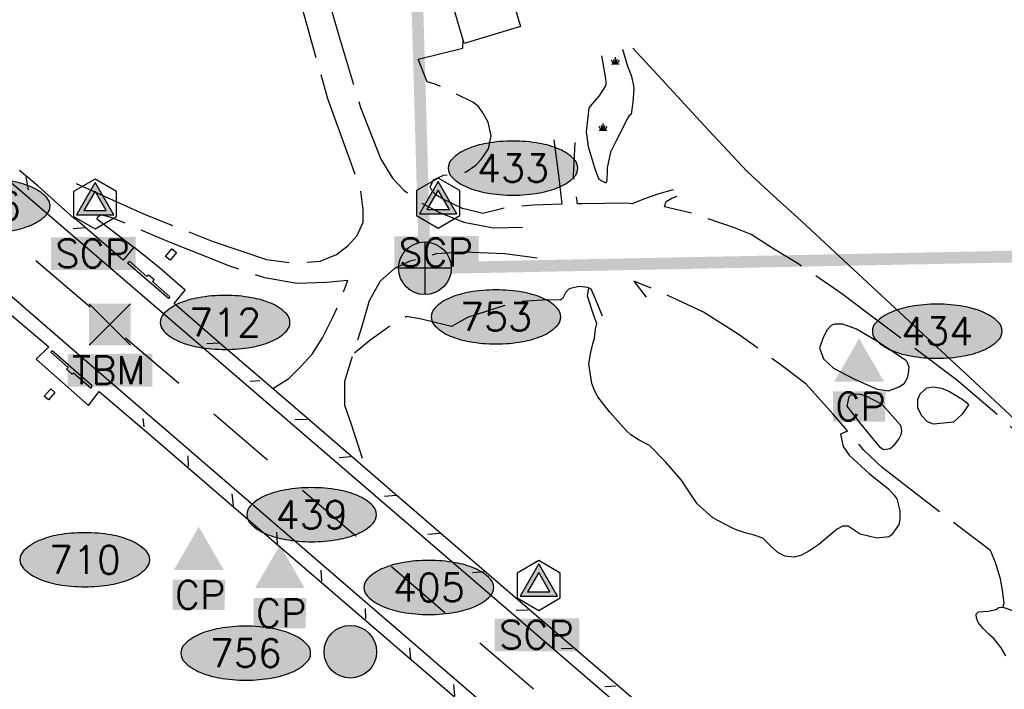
# Model space of a CAD drawing. Header units: feet. Extents: x 30669 to 99318, y 4696 to 26220.
# Tile 100 of 128: x 86062 to 87745, y 12146 to 13290. Entities that reach past the tile are written whole.
import ezdxf
from ezdxf.enums import TextEntityAlignment as Align

# ---------------------------------------------------------------- set-up
doc = ezdxf.new("R2010")
doc.units = ezdxf.units.FT
doc.header["$LTSCALE"] = 600
doc.header["$MEASUREMENT"] = 0
for name, pattern in [('2_DASH2', [1.2500000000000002, 1, -0.05, 0.05, -0.05, 0.05, -0.05]), ('AERO5', [0.35, 0.3, -0.05]), ('AERO7', [0.8500000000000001, 0.8, -0.05])]:
    doc.linetypes.add(name, pattern=pattern)
doc.layers.get('0').update_dxf_attribs({"linetype": 'CONTINUOUS'})
for name, color, linetype in [('ALAImisc', 253, 'CONTINUOUS'), ('ELIF', 253, 'CONTINUOUS'), ('ELIST', 2, 'CONTINUOUS'), ('ELRP-AirportBoundary', 4, '2_DASH2'), ('ELTL', 251, 'CONTINUOUS'), ('ELYSP', 251, 'CONTINUOUS'), ('ELYSU', 251, 'CONTINUOUS'), ('EMASK', 155, 'CONTINUOUS'), ('ESPH', 2, 'CONTINUOUS'), ('ESPV', 2, 'CONTINUOUS'), ('ESRGOV', 2, 'CONTINUOUS'), ('ESRP', 2, 'CONTINUOUS'), ('ESTL', 251, 'CONTINUOUS')]:
    doc.layers.add(name, color=color, linetype=linetype)
doc.styles.add('L80', font='simplex', dxfattribs={"height": 48})

# ---------------------------------------------------------------- blocks, each defined once
blk = doc.blocks.new('SWAMP')
for points in [[(-0.8859601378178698, 0), (0.8047765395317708, 0)], [(-0.4605404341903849, 0), (-0.8830481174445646, 0.8450224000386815)], [(-0.2202399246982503, 0), (-0.3895930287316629, 1.045159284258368)], [(0, 0), (0, 1.508968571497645)], [(0.1760448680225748, 0), (0.3937845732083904, 1.045159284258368)], [(0.377239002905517, 0), (0.9305228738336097, 0.8450224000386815)]]:
    blk.add_lwpolyline(points)
blk = doc.blocks.new('Ovalid')
at = {"layer": 'EMASK'}
h = blk.add_hatch(color=256, dxfattribs=at)
edge = h.paths.add_edge_path()
edge.add_arc((0.1493179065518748, 0), 0.0354820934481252, 0, 44.83083950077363)
edge.add_arc((0.0787616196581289, -0.0701408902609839), 0.1349704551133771, 44.83083950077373, 67.38013505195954)
edge.add_arc((0.0313269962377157, -0.1839839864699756), 0.2583004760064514, 67.38013505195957, 80.20784530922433)
edge.add_arc((-1e-16, -0.3654961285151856), 0.4424961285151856, 80.2078453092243, 89.99999999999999)
edge.add_arc((-1e-16, -0.365496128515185), 0.4424961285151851, 89.99999999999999, 99.79215469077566)
edge.add_arc((-0.0313269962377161, -0.1839839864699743), 0.25830047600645, 99.79215469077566, 112.6198649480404)
edge.add_arc((-0.0787616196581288, -0.0701408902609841), 0.1349704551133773, 112.6198649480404, 135.1691604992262)
edge.add_arc((-0.1493179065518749, 0), 0.0354820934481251, 135.1691604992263, 180.0000000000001)
edge.add_arc((-0.1493179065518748, 0), 0.0354820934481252, 180, 224.8308395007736)
edge.add_arc((-0.0787616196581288, 0.0701408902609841), 0.1349704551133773, 224.8308395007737, 247.3801350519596)
edge.add_arc((-0.0313269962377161, 0.1839839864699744), 0.2583004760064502, 247.3801350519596, 260.2078453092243)
edge.add_arc((1e-16, 0.3654961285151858), 0.4424961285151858, 260.2078453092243, 270)
edge.add_arc((1e-16, 0.3654961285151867), 0.4424961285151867, 270, 279.7921546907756)
edge.add_arc((0.0313269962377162, 0.1839839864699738), 0.2583004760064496, 279.7921546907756, 292.6198649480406)
edge.add_arc((0.0787616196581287, 0.0701408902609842), 0.1349704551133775, 292.6198649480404, 315.1691604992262)
edge.add_arc((0.1493179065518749, -1e-16), 0.0354820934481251, 315.1691604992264, 360.0000000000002)
blk.add_lwpolyline([(0.1848, 0, 0.1981451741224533), (0.1744815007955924, 0.0250154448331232, 0.0987085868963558), (0.130673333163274, 0.0544472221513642, 0.0560299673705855), (0.0752573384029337, 0.070553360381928, 0.0427523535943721), (0, 0.077, 0.0427523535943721), (-0.0752573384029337, 0.070553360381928, 0.0560299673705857), (-0.1306733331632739, 0.0544472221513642, 0.0987085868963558), (-0.1744815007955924, 0.0250154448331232, 0.1981451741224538), (-0.1848, 0, 0.1981451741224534), (-0.1744815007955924, -0.0250154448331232, 0.0987085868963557), (-0.130673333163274, -0.0544472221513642, 0.0560299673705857), (-0.0752573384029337, -0.070553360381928, 0.0427523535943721), (0, -0.077, 0.042752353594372), (0.0752573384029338, -0.070553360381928, 0.0560299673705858), (0.1306733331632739, -0.0544472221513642, 0.0987085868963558), (0.1744815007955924, -0.0250154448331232, 0.1981451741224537)], format="xyb", close=True)
at = {"style": 'L80'}
blk.add_attdef('ID', text='', height=0.08, dxfattribs=at).set_placement((0, 0), align=Align.MIDDLE)
blk = doc.blocks.new('TBM')
at = {"layer": 'EMASK', "color": 155}
for points in [[(-0.0590550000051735, 0.0590550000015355), (-0.0590550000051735, -0.0590549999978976), (0.0590549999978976, 0.0590550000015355), (0.0590549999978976, -0.0590549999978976)], [(-0.1201927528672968, -0.0841613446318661), (-0.1201927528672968, -0.1769882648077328), (0.1208361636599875, -0.0828999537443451), (0.1208361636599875, -0.1769882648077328)]]:
    blk.add_solid(points, dxfattribs=at)
at = {"layer": 'ESPV'}
for p, q in [((-0.0590550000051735, -0.0590549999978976), (0.0590549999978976, 0.0590550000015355)), ((-0.0590550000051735, 0.0590550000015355), (0.0590549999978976, -0.0590549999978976))]:
    blk.add_line(p, q, dxfattribs=at)
at = {"layer": 'ESPV', "style": 'L80'}
blk.add_text('TBM', height=0.08, dxfattribs=at).set_placement((-0.1079861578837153, -0.1701351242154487))
blk = doc.blocks.new('STS_CP')
at = {"layer": 'EMASK'}
blk.add_solid([(-0.0748940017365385, -0.0690536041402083), (-0.0748940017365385, -0.155305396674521), (0.0752975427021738, -0.0690536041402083), (0.073388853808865, -0.155305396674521)], dxfattribs=at)
at = {"layer": 'ESPH'}
blk.add_solid([(0, 0.0818290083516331), (0.0708660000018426, -0.0409145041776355), (-0.0708660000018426, -0.0409145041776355)], dxfattribs=at)
at = {"layer": 'ESPH', "style": 'L80'}
blk.add_text('CP', height=0.08, dxfattribs=at).set_placement((-0.0683648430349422, -0.1520413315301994))
blk = doc.blocks.new('SCP-CP')
at = {"layer": 'ESPH'}
h = blk.add_hatch(color=256, dxfattribs=at)
h.paths.add_polyline_path([(0, 0.0614300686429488), (-0.0532000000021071, -0.0307150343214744), (0.0532000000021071, -0.0307150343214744)])
h.paths.add_polyline_path([(0.0319691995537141, -0.0184574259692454), (-0.0319691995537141, -0.0184574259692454), (0, 0.0369148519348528)], flags=16)
at = {"layer": 'EMASK'}
blk.add_solid([(-0.125340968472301, -0.0948200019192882), (-0.125340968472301, -0.1876469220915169), (0.1156879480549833, -0.0935586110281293), (0.1156879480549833, -0.1876469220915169)], dxfattribs=at)
at = {"layer": 'ESPH'}
for p, q in [((0, 0.0709333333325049), (-0.0614300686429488, 0.0354666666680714)), ((0, 0.0614300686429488), (-0.0532000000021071, -0.0307150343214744)), ((0.0614300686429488, 0.0354666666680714), (0, 0.0709333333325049)), ((0.0532000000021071, -0.0307150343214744), (0, 0.0614300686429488)), ((-0.0614300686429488, 0.0354666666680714), (-0.0614300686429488, -0.0354666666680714)), ((0, 0.0369148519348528), (-0.0319691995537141, -0.0184574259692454)), ((0.0319691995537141, -0.0184574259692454), (0, 0.0369148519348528)), ((0.0614300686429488, -0.0354666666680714), (0.0614300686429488, 0.0354666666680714)), ((-0.0319691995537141, -0.0184574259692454), (0.0319691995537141, -0.0184574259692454)), ((-0.0614300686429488, -0.0354666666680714), (0, -0.0709333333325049)), ((-0.0532000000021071, -0.0307150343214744), (0.0532000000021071, -0.0307150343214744)), ((0, -0.0709333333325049), (0.0614300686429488, -0.0354666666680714))]:
    blk.add_line(p, q, dxfattribs=at)
at = {"layer": 'ESPH', "style": 'L80'}
blk.add_text('SCP', height=0.08, dxfattribs=at).set_placement((-0.1131343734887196, -0.1807937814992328))
blk = doc.blocks.new('FND-PRIMARY')
at = {"layer": 'EMASK', "linetype": 'ByBlock'}
h = blk.add_hatch(color=256, dxfattribs=at)
edge = h.paths.add_edge_path()
edge.add_arc((0, 0), 0.075, 0, 360)
at = {"layer": 'ESRP'}
for p, q in [((0, 0.0750000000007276), (0, -0.0750000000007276)), ((0.0749999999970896, 0), (-0.0749999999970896, 0))]:
    blk.add_line(p, q, dxfattribs=at)
at = {"layer": 'ESRP', "color": 0, "linetype": 'ByBlock'}
blk.add_circle((0, 0), 0.075, dxfattribs=at)
blk = doc.blocks.new('FND-GOVT PRI MON')
at = {"layer": 'EMASK', "linetype": 'ByBlock'}
h = blk.add_hatch(color=256, dxfattribs=at)
edge = h.paths.add_edge_path()
edge.add_ellipse((0, 0), major_axis=(0.0530330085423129, 0.0530330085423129), ratio=0.9999999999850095, start_angle=314.9999999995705, end_angle=674.9999999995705)
at = {"layer": 'ESRGOV', "linetype": 'ByBlock'}
h = blk.add_hatch(color=256, dxfattribs=at)
edge = h.paths.add_edge_path()
edge.add_ellipse((0, 0), major_axis=(0.05303300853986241, 0.05303300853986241), ratio=0.9999999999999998, start_angle=380.02503467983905, end_angle=429.974965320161, ccw=False)
edge.add_ellipse((0.1049999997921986, 0), major_axis=(-0.07071067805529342, 0.07071067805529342), ratio=0.9999999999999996, start_angle=2.166571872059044, end_angle=87.83342812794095)
edge.add_ellipse((0, 0), major_axis=(0.05303300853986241, 0.05303300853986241), ratio=0.9999999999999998, start_angle=200.025034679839, end_angle=249.974965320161, ccw=False)
edge.add_ellipse((-0.1049999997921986, 0), major_axis=(-0.07071067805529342, 0.07071067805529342), ratio=0.9999999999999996, start_angle=182.166571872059, end_angle=267.8334281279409)
h = blk.add_hatch(color=256, dxfattribs=at)
edge = h.paths.add_edge_path()
edge.add_ellipse((0, 0), major_axis=(-0.0530330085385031, 0.0530330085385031), ratio=1, start_angle=20.025034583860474, end_angle=69.97496541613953, ccw=False)
edge.add_ellipse((0, 0.1050000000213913), major_axis=(0.0707106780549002, 0.0707106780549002), ratio=1, start_angle=182.1665719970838, end_angle=267.8334280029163)
edge.add_ellipse((0, 0), major_axis=(-0.0530330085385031, 0.0530330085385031), ratio=1, start_angle=200.0250345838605, end_angle=249.97496541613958, ccw=False)
edge.add_ellipse((0, -0.1050000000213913), major_axis=(0.0707106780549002, 0.0707106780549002), ratio=1, start_angle=2.166571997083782, end_angle=87.83342800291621)
blk.add_circle((0, 0), 0.0749999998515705, dxfattribs=at)

msp = doc.modelspace()

# ---------------------------------------------------------------- linework, layer by layer
at = {"layer": 'ALAImisc', "linetype": 'Continuous', "elevation": -54.68164916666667, "flags": 128}
for points in [[(86076.35091311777, 12998.93215028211), (86072.84914846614, 13021.6318097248)], [(86046.7274461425, 13011.8824045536), (86437.41915366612, 12675.99703692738), (87056.69765027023, 12143.69865060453), (87685.40188589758, 11602.87177544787), (88128.82845096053, 11221.28045558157), (88220.8683970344, 11142.13492613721), (89403.92808037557, 10125.15787896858), (89357.7930941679, 10070.29217898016), (89309.07142318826, 10012.88685623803), (88135.33007396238, 11021.47102550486), (88040.30285222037, 11103.1028272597), (87455.2178232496, 11606.10918918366)], [(86153.01531573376, 12932.99054943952), (86173.65415378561, 12934.62456266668)], [(87267.56810537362, 11767.11744315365), (86841.79565803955, 12131.78523802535), (86143.202961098, 12733.95513022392), (85960.66074705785, 12891.25357497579)], [(86089.02587245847, 12878.29090206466), (86181.98554236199, 12798.96973355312)], [(87477.10104979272, 12586.98282573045), (87465.1901361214, 12581.45646691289), (87469.72785114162, 12560.51363151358), (87480.07832239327, 12545.52591259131), (87514.76267658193, 12514.04101731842), (87547.20237121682, 12488.0893683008), (87556.19384607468, 12477.83895954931), (87561.44191614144, 12470.80105815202), (87566.73272647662, 12450.75286571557), (87566.79729763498, 12435.68551383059), (87564.70711531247, 12427.06219880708), (87557.67935848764, 12416.59674600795), (87552.02147500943, 12409.30918435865), (87548.3466746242, 12406.1963414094), (87527.43001908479, 12403.7757233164), (87498.88887544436, 12410.86195248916), (87478.02492166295, 12424.36424373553), (87468.42649611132, 12424.20332327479), (87459.41049247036, 12419.08596509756), (87453.71001342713, 12414.39649293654), (87427.75392206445, 12392.90707936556), (87410.9922179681, 12381.84153101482), (87398.24862355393, 12374.92614649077), (87386.01103312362, 12371.55515238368), (87369.59221606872, 12373.0909279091), (87358.08772790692, 12379.08372876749), (87344.52092675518, 12391.49289880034), (87332.51988994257, 12403.87788683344), (87315.60568102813, 12409.79759392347), (87303.69893224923, 12412.47124043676), (87288.32667854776, 12417.2702634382), (87279.53107829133, 12421.55557438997), (87246.48118191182, 12438.72017185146), (87220.13162385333, 12462.73724324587), (87192.78569781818, 12503.76519699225), (87165.81537808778, 12534.31305300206), (87138.64498790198, 12562.2546400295), (87120.73922838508, 12571.12737399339), (87106.48536373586, 12580.67105141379), (87099.2015631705, 12587.28064626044), (87070.23232778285, 12619.4781292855), (87049.94090280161, 12645.4223044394), (87045.25233101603, 12655.14264107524), (87040.12513601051, 12668.06015153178), (87036.17012196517, 12690.37328986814), (87035.00215368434, 12701.57901385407), (87038.09838899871, 12721.48803001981), (87041.5896737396, 12736.13164688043), (87044.54471163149, 12745.8028097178), (87046.28572974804, 12761.32007497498), (87048.56020883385, 12770.56731365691), (87043.805779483, 12782.73760268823), (87032.16917076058, 12817.22429641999), (87034.64057431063, 12831.56094404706)], [(87449.18503854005, 12767.18143143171), (87442.40682530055, 12759.6349888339), (87436.00522570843, 12747.89910733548), (87432.39320932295, 12739.07443739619), (87429.2670313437, 12728.94041003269), (87436.1876494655, 12710.57242756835), (87453.13931264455, 12694.34299853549), (87488.923742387, 12675.5009623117), (87527.69888143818, 12658.22221854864), (87547.34251670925, 12655.91803164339), (87565.65691537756, 12662.40441001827), (87574.22846482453, 12668.89430945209), (87579.80772548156, 12678.1262146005), (87581.52414429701, 12685.43266642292), (87582.24269263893, 12696.16783528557), (87579.12692751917, 12705.02734916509), (87576.5704314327, 12707.47625281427), (87530.10127405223, 12738.84469812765), (87492.15431655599, 12761.10178835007), (87468.97109638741, 12769.52672541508), (87454.60229310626, 12769.80768548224), (87449.18503854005, 12767.18143143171)], [(86242.2214848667, 12746.50345705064), (86333.50693945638, 12668.67767575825)], [(86381.49571062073, 12736.3871050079), (86402.18623391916, 12737.89910514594)], [(86455.74844151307, 12671.97851052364), (86472.00742556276, 12673.24027050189)], [(87683.88437635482, 12631.60161677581), (87673.05723432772, 12615.90423788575), (87658.30436531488, 12602.0473001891), (87624.34155408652, 12598.75956103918), (87613.8929131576, 12602.84086878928), (87604.28038591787, 12612.64558395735), (87597.28668631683, 12626.01764595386), (87597.20070695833, 12640.84501611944), (87601.29385996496, 12650.38163869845), (87612.61303001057, 12660.72369366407), (87623.82005959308, 12662.63987065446), (87638.03270414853, 12660.34091670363), (87651.3984363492, 12654.31677182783), (87660.2637331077, 12649.17967722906), (87673.11113989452, 12641.68480222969), (87680.83213515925, 12635.36295939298), (87683.88437635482, 12631.60161677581)], [(87479.52019487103, 12645.20010189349), (87476.0753086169, 12629.39576998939), (87499.90958593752, 12598.46959166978), (87520.30572884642, 12573.51526212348), (87532.03604743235, 12559.91065430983), (87539.1156821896, 12555.12473493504), (87550.19866135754, 12557.00887456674), (87557.24800969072, 12563.15302560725), (87564.83288349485, 12572.84216292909), (87568.9456942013, 12581.07970766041), (87569.67244856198, 12587.50643059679), (87568.66237634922, 12594.14092838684), (87567.42534301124, 12597.06274840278), (87536.07327331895, 12632.37222209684), (87507.96203145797, 12646.93582601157), (87496.91983158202, 12650.18477792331), (87486.67017008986, 12649.61036966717), (87481.62726324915, 12647.62171978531), (87479.52019487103, 12645.20010189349)], [(86393.39311110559, 12616.06323488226), (86485.14843017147, 12537.63821883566)], [(86272.34804155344, 12608.19408757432), (86273.90663103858, 12594.21845684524)], [(86531.91393380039, 12606.36811579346), (86552.93570903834, 12607.23870539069)], [(86349.14682419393, 12544.61788019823), (86349.60808960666, 12526.39844921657)], [(86607.60824038, 12541.58499350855), (86627.72849638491, 12543.14290959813)], [(86424.43975015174, 12479.39842045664), (86426.58186377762, 12459.11111411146)], [(86545.38337611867, 12485.95291959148), (86636.698900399, 12407.28768082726)], [(86685.30133893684, 12475.64610769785), (86704.74650987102, 12477.15922354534)], [(86500.71853419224, 12414.35308993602), (86501.70954736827, 12394.35593307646)], [(86759.31903563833, 12410.93251186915), (86779.36460340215, 12412.1263145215)], [(86576.59260924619, 12348.95503306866), (86577.70307090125, 12330.11209421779)], [(86697.10399386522, 12355.22023942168), (86788.50521769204, 12276.61743820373)], [(86835.99676335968, 12345.30620413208), (86856.55850243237, 12347.02069872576)], [(86652.33640459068, 12283.50840560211), (86652.8619578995, 12265.84320522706)], [(86910.65934647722, 12280.75165156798), (86930.77652438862, 12281.56788617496)], [(87747.69890805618, 12202.76027409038), (87740.02724919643, 12216.5550918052), (87727.19340948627, 12232.31962459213), (87720.54058072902, 12238.23315069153), (87709.02071763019, 12249.70246733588), (87700.35119260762, 12259.77232876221), (87697.43539787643, 12267.5037608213), (87697.08877973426, 12274.10899030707), (87701.12613132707, 12277.79356929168), (87701.12613132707, 12277.79356929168), (87718.08629425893, 12279.18925673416), (87730.81954504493, 12282.06490405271), (87735.52736284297, 12285.04764844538), (87742.64719267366, 12286.07407964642), (87777.62930033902, 12273.65349748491)], [(86848.57855684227, 12224.89113980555), (86940.22723743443, 12146.46561210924)], [(86728.08074867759, 12216.32751563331), (86729.67757440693, 12197.77496198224)], [(86987.44149764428, 12215.39817540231), (87006.77602219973, 12216.05258604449)], [(86803.09666166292, 12153.61445408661), (86804.88750496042, 12134.55390225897)], [(87061.84535422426, 12150.41180547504), (87081.73304371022, 12151.62375125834)]]:
    msp.add_lwpolyline(points, dxfattribs=at)
for points in [[(86310.89090898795, 12885.22853115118), (86321.85965322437, 12898.62515405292), (86329.6740820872, 12892.22644105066), (86318.70533785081, 12878.82981814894), (86310.89090898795, 12885.22853115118)], [(86315.9009805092, 12813.24490996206), (86246.1390087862, 12873.91299325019), (86249.02534759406, 12877.23306392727), (86279.12999201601, 12851.05051996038), (86281.72130875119, 12854.02992272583), (86291.33750649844, 12845.66914233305), (86288.47359919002, 12842.3757764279), (86318.51472874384, 12816.25101749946), (86315.9009805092, 12813.24490996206)], [(86185.56804271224, 12663.91144928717), (86116.99719258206, 12724.09494153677), (86114.79993475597, 12721.58946571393), (86144.47183200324, 12695.54913621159), (86141.71961874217, 12692.41225532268), (86151.23721291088, 12684.05932921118), (86153.34153078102, 12686.45463957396), (86183.51793577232, 12659.96836438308), (86185.56804271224, 12663.91144928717)], [(86103.63476682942, 12646.55243424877), (86114.6307942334, 12658.92249784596), (86121.64791413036, 12652.68161147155), (86110.64854035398, 12640.31476183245), (86103.63476682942, 12646.55243424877)]]:
    msp.add_lwpolyline(points, close=True, dxfattribs=at)
at = {"layer": 'ELIF', "linetype": 'Continuous', "elevation": -54.68164916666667, "flags": 128}
msp.add_lwpolyline([(87110.14867119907, 13241.43372259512), (87160.33846894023, 13187.07036931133), (87231.84156875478, 13109.2357978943), (87288.59053494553, 13048.65946111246), (87304.94621388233, 13031.23009911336), (87350.00157195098, 12989.75562623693), (87397.54150293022, 12946.30661573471), (87487.18865063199, 12863.07594864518), (87685.54757218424, 12678.93803195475), (87833.06233305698, 12541.32611140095), (88051.1074151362, 12339.12053261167), (88179.48321885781, 12220.26658978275), (88310.3989912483, 12099.29484137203), (88449.77090259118, 11969.5582436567), (88572.23708579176, 11854.91332108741), (88664.74128989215, 11768.28040939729), (88791.06249977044, 11649.97687577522), (88796.21918862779, 11543.09088175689), (88806.9850975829, 11297.95687267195), (88922.57913792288, 11150.01695032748), (89129.1807045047, 10887.7028355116), (89296.03327061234, 10674.98372439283), (89509.40985941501, 10661.80341462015)], dxfattribs=at)
at = {"layer": 'ELIST', "linetype": 'Continuous', "elevation": -54.68164916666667, "flags": 128}
msp.add_lwpolyline([(86804.26934171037, 13307.37633720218), (86900.67464558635, 13336.41098587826), (86918.14833162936, 13278.3857634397), (86821.7429615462, 13249.35439492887), (86804.26934171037, 13307.37633720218)], close=True, dxfattribs=at)
at = {"layer": 'ELRP-AirportBoundary', "flags": 128}
msp.add_lwpolyline([(91849.47364807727, 9324.515273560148, 20, 20, 0), (91797.37471854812, 12309.26791453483, 20, 20, 0), (89408.5914, 12257.41713, 20, 20, 0), (88412.24095412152, 12245.80548678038, 20, 20, 0), (88090.62590999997, 12231.58462, 20, 20, 0), (88083.39044, 12561.41736, 20, 20, 0), (88076.15624, 12891.34578, 20, 20, 0), (86754.41553, 12865.12224, 20, 20, 0), (86735.22201884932, 13533.92437262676, 20, 20, 0), (86711.89149, 14843.96522, 20, 20, 0), (86691.50703, 15834.82791, 20, 20, 0), (86684.48015, 16165.10958, 20, 20, 0), (88004.74633, 16190.46948, 20, 20, 0), (87977.22387, 17511.61899, 20, 20, 0), (87957.03438, 18500.62907, 20, 20, 0), (87922.59537, 20143.3893, 20, 20, 0), (85282.77690959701, 20100.80940077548, 20, 20, 0), (85336.80372, 17460.56786, 20, 20, 0), (85362.42431382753, 16139.30002532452, 20, 20, 0), (82722.73868, 16087.20805, 20, 20, 0), (82696.37231352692, 17410.4854671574, 20, 20, 0), (81374.72326000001, 17386.09658, 20, 20, 0), (81348.46332000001, 18703.25113, 20, 20, 0), (80026.37145, 18680.71674, 20, 20, 0), (80000, 20000, 20, 20, 0), (78680.20736, 19973.56384, 20, 20, 0), (78706.74188767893, 18654.1947907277, 20, 20, 0), (78720.26853, 17994.40899, 20, 20, 0), (78733.39912999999, 17334.73914, 20, 20, 0), (78753.09862285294, 16345.32013449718, 20, 20, 0), (78760.12257, 16015.06566, 20, 20, 0), (78764.34413, 15807.06131, 20, 20, 0), (80083.60183, 15833.16918, 20, 20, 0), (80589.9038, 15843.039, 20, 20, 0), (81458.272, 15859.7245, 20, 20, 0), (81623.87609, 15863.67863, 20, 20, 0), (81568.3132, 15618.03477, 20, 20, 0), (81557.77024441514, 15538.70351779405, 20, 20, 0), (81568.1958061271, 15458.32885781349, 20, 20, 0), (81597.09640048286, 15382.60875513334, 20, 20, 0), (81662.38422223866, 15310.6669534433, 20, 20, 0), (81737.87556815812, 15249.51494779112, 20, 20, 0), (81822.93173999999, 15198.64022, 20, 20, 0), (81822.93173999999, 15198.64022, 20, 20, 0), (82247.09524999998, 14992.92879, 20, 20, 0), (82473.10533021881, 14885.53999908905, 20, 20, 0), (82297.13442225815, 14523.69304687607, 20, 20, 0), (82701.93206, 14327.16921, 20, 20, 0), (82505.74318, 13921.84314, 20, 20, 0), (82099.68136, 14118.85568, 20, 20, 0), (81949.26001, 13810.59084, 0, 0, 0)], format="xyseb", dxfattribs=at)
at = {"layer": 'ELTL', "linetype": 'AERO7', "elevation": -54.68164916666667, "flags": 128}
msp.add_lwpolyline([(87092.27768398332, 13239.64463023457), (87100.93333146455, 13210.6499490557), (87107.44467467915, 13193.2122151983), (87108.14190129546, 13190.04651306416), (87110.96675716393, 13177.39099313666), (87111.6130493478, 13171.87142631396), (87110.21257686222, 13149.23689475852), (87106.99055810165, 13128.7313879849), (87103.22323937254, 13124.99975534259), (87100.4861759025, 13120.46197906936), (87088.62819396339, 13096.98304240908), (87081.00816847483, 13081.88199949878), (87071.8717575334, 13063.70839777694), (87065.99799086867, 13036.71434331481), (87066.16338581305, 13032.7470647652), (87065.23343610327, 13015.73996096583), (87063.86889642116, 13010.67203256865), (87052.53958698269, 13016.92760787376), (87051.44803662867, 13019.63250372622), (87045.50007678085, 13034.68283131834), (87044.4336295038, 13038.58270042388), (87034.42536726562, 13072.70848065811), (87031.64457085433, 13090.49715833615), (87030.97827138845, 13098.14601584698), (87035.07708716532, 13138.9423366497), (87037.85415722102, 13142.47349943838), (87044.36740535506, 13149.97849743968), (87052.63454188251, 13159.03166830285), (87063.92213953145, 13176.95335462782), (87064.5002653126, 13180.01353852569), (87064.43185478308, 13184.21576122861), (87063.51150964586, 13189.16865977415), (87057.30671523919, 13225.2351024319), (87056.07094824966, 13234.1095918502), (87056.16582314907, 13236.02941561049)], dxfattribs=at)
at = {"layer": 'ELYSP', "linetype": 'Continuous', "elevation": -54.68164916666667, "flags": 128}
for points in [[(87888.16374890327, 11459.60511475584), (87723.789177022, 11600.92938981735), (87539.7013855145, 11759.06068421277), (87410.0652743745, 11870.77161198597), (87251.7507959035, 12006.93498699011), (87097.80070257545, 12140.00995961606), (86949.75913551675, 12266.97918199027), (86753.0160802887, 12436.57984651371), (86556.80161948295, 12605.67926598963), (86401.08071202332, 12739.34526314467), (86325.44656757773, 12804.64315474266), (86344.3154787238, 12827.71558986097), (86300.45496364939, 12865.59468332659), (86256.44540420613, 12900.94073075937), (86238.40199246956, 12879.24021774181), (86160.02063890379, 12947.0061341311), (86154.94717239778, 12949.94568278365), (86092.937925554, 13005.48374873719), (86061.44572624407, 13032.51116016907)], [(85976.93554939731, 12844.43252316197), (86111.15574364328, 12731.1044586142), (86089.76478159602, 12709.74984754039), (86179.44867685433, 12630.38881251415), (86197.69451231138, 12654.74158303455), (86293.54788252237, 12572.60422585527), (86415.39001590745, 12467.74198958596), (86569.28949786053, 12335.54871933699), (86747.74960045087, 12181.80277381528), (86899.35055783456, 12051.95860608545)]]:
    msp.add_lwpolyline(points, dxfattribs=at)
at = {"layer": 'ELYSU', "linetype": 'AERO5', "elevation": -54.68164916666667, "flags": 128}
for points in [[(86157.82107269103, 13009.80905589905), (86273.49772103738, 12958.41257701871), (86390.82824422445, 12911.24323909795), (86483.3640003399, 12880.31894388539), (86531.07923837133, 12873.86912046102), (86575.31313783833, 12877.15743757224), (86603.41166448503, 12888.91121957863), (86623.4447261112, 12904.05607371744), (86638.35589577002, 12921.12551510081), (86648.99950683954, 12943.80222491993), (86648.97278331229, 12964.96080763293), (86644.84861475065, 12997.76805525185), (86628.44711012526, 13044.61843534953), (86588.57358933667, 13154.84651166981), (86544.82697367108, 13308.52881288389), (86519.30452450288, 13399.68241176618), (86511.76013632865, 13450.63447198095)], [(86581.59831214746, 13351.60790948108), (86606.40539852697, 13264.41808414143), (86644.53082868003, 13139.67345778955), (86678.77781131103, 13051.81994515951), (86699.28484644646, 13019.25805173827), (86718.36724738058, 12998.74989214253), (86746.0906210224, 12977.87797645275), (86779.50722801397, 12960.42872707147), (86821.18821369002, 12944.2029301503), (86871.6351334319, 12934.10342796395), (86939.88941917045, 12936.10128234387)], [(86975.13280954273, 13084.85758126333), (86982.83994053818, 13024.10847360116), (86988.65209829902, 12974.49134896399), (86940.20961916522, 12973.23793551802), (86895.44988850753, 12969.33849019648), (86853.37152536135, 12958.91703669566), (86818.68791928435, 12967.44128060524), (86785.63863149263, 12983.43767579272), (86772.97501035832, 12990.76890375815), (86766.97209922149, 12997.48638973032), (86763.68006694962, 13004.51126794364), (86768.91101460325, 13016.36790696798), (86786.0357296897, 13024.08052476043), (86825.08645481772, 13030.05350055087), (86841.57385860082, 13041.54010760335), (86850.66127107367, 13050.76078406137), (86863.00326996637, 13069.28129679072), (86867.91589106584, 13091.21884650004), (86862.67226464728, 13115.10734813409), (86853.74605882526, 13130.74073685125), (86846.21871084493, 13141.77544303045), (86836.3562485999, 13149.00569776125), (86805.85881549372, 13164.24635042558), (86771.68028434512, 13179.9377437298), (86758.54210654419, 13183.95492112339), (86742.88104541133, 13222.73462653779), (86819.00838591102, 13241.27921018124), (86820.09441625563, 13254.82846387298)], [(87178.96855465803, 12999.24244125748), (87154.58736724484, 12992.23326708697), (87129.87174229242, 12983.74722989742), (87108.59260498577, 12975.38634060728), (87099.53390722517, 12976.61126321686), (87023.16858481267, 12975.38492289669), (87015.4216952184, 12975.18589946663), (87008.78976787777, 13023.3098020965), (87011.21671298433, 13079.95484529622)], [(88870.97164740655, 11140.39089204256), (88867.33514084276, 11122.04937324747), (88863.05249995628, 11106.9434993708), (88853.54789747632, 11089.61565644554), (88829.42140529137, 11066.08598117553), (88787.6967041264, 11055.70119953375), (88731.44504978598, 11061.886841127), (88698.51074418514, 11074.78781964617), (88679.22947034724, 11092.95553605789), (88670.70751610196, 11113.92296126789), (88673.35101745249, 11152.03517310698), (88675.95991488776, 11174.62846558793), (88691.5105106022, 11204.23958618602), (88718.28871770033, 11249.05409904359), (88734.86370232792, 11264.81827037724), (88789.79196548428, 11255.26534874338), (88802.87812906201, 11282.92673761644), (88802.87812906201, 11282.92673761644), (88800.30102920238, 11348.50147103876), (88793.38527206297, 11490.18838049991), (88789.37548143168, 11563.82637922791), (88773.72922999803, 11606.26197630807), (88760.18042641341, 11635.66312471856), (88742.8213335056, 11667.0383043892), (88718.87928734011, 11706.06761636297), (88666.70423595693, 11759.67776357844), (88661.83584797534, 11764.18187271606), (88581.49046599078, 11838.51538321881), (88477.59153992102, 11934.9256735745), (88358.11127690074, 12048.28216707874), (88232.79039285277, 12163.07948621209), (88096.67798126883, 12278.62374965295), (87989.21633014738, 12378.56193686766), (87861.27567668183, 12494.5533489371), (87747.05724101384, 12603.11676579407), (87663.38958889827, 12674.61205839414), (87582.23299104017, 12735.34220517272), (87506.3936941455, 12791.78246472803), (87468.86658184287, 12820.55196524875), (87393.64012505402, 12872.15453510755), (87350.3672480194, 12898.4781964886), (87312.53192310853, 12923.00833899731), (87283.81008484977, 12934.49469611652), (87211.23079795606, 12958.99627122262), (87163.95332978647, 12970.09497384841), (87166.8724426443, 12979.2699048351), (87176.42567092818, 12984.75907157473), (87185.80932480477, 12988.40717473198)], [(86494.13768028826, 12659.46804782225), (86521.68327248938, 12676.87469647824), (86542.52258363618, 12697.10902545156), (86561.54175158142, 12718.26481494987), (86579.48342622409, 12746.30641702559), (86597.21605686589, 12781.29073855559), (86610.16128030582, 12811.22008176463), (86622.53110669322, 12844.29461561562), (86586.39132506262, 12840.91043227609), (86535.49047357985, 12839.35800470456), (86480.71011287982, 12848.73671053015), (86421.04855899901, 12868.59973647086), (86314.62767582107, 12910.95873363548), (86218.19168872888, 12952.05243563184), (86202.67846685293, 12955.70665077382), (86197.8215177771, 12954.58478919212), (86193.98671757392, 12951.43262027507), (86193.45225033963, 12949.62356968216), (86256.44540420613, 12900.94073075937)], [(86946.16433556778, 12882.25379804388), (86890.84967606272, 12889.97768724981), (86820.73237400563, 12892.65118433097), (86773.88879297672, 12889.5694317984), (86728.69248051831, 12877.06035886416), (86702.56730774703, 12864.59822485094), (86678.06896408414, 12842.90852947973), (86659.3655300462, 12809.36159986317), (86646.11163119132, 12764.16048103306), (86627.36764688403, 12704.98420570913), (86617.16924804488, 12671.46783791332), (86617.11706666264, 12630.96977384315), (86627.66218433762, 12600.64824535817), (86652.91212361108, 12522.85035324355)], [(87058.23023062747, 12783.43893479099), (87045.71599051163, 12813.93401593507), (87038.94547930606, 12829.41730679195), (87033.20752960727, 12832.27453192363), (87017.45852833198, 12833.79101205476), (87001.00983179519, 12830.14141201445), (86995.26904057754, 12824.19759259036), (86990.12959961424, 12813.82275775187), (86986.09454090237, 12810.51231622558), (86963.95506801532, 12811.12209463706), (86915.63263193, 12808.1483158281), (86878.28552498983, 12797.76000989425), (86827.39556447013, 12780.87334532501), (86799.89094850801, 12765.5448696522), (86748.60269787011, 12778.3083771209), (86723.09409588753, 12782.44667844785), (86699.59801501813, 12769.46662898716), (86660.46724306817, 12741.44690999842), (86633.81797752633, 12719.99600936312)], [(87742.64719267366, 12286.07407964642), (87744.80748146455, 12292.68724924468), (87742.29563790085, 12314.8720045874), (87738.8796498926, 12334.54128790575), (87730.00484821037, 12362.09740936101), (87721.5868603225, 12382.7912869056), (87634.74138175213, 12448.17463058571), (87536.32020524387, 12524.70457678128), (87505.24608631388, 12554.37219646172), (87451.97534048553, 12616.09507046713), (87406.37783451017, 12667.19637068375), (87363.40551916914, 12699.76423310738), (87291.93627794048, 12751.53452098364), (87231.00060027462, 12790.13873735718), (87164.2200999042, 12821.28754380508), (87111.39162859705, 12843.21473071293), (87132.67960465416, 12816.02072892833)]]:
    msp.add_lwpolyline(points, dxfattribs=at)

# ---------------------------------------------------------------- block references
at = {"layer": 'ESPH', "xscale": 600, "yscale": 600, "zscale": 600, "rotation": 2.3082248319e-05}
for p, values in [((86002.47934344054, 12971.59270868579), {'ID': '406'}), ((86172.92630135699, 12366.97080304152), {'ID': '710'}), ((86761.14296390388, 12319.57612626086), {'ID': '405'})]:
    msp.add_blockref('Ovalid', p, dxfattribs=at).add_auto_attribs(values)
at = {"layer": 'ESPH', "xscale": 600, "yscale": 600, "zscale": 600}
for name, p in [('SCP-CP', (86190.36786292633, 12975.01984042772)), ('SCP-CP', (86777.07626727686, 12976.49958051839)), ('STS_CP', (87496.945426, 12696.100054)), ('STS_CP', (86367.81559, 12374.24285)), ('STS_CP', (86506.41613600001, 12342.969744)), ('SCP-CP', (86949.03504806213, 12323.00217761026))]:
    msp.add_blockref(name, p, dxfattribs=at)
at = {"layer": 'ESPV', "xscale": 600, "yscale": 600, "zscale": 600, "rotation": 2.3082248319e-05}
msp.add_blockref('Ovalid', (86412.79347702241, 12772.54346257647), dxfattribs=at).add_auto_attribs({'ID': '712'})
at = {"layer": 'ESPV', "xscale": 600, "yscale": 600, "zscale": 600}
msp.add_blockref('TBM', (86215.67871790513, 12768.92566008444), dxfattribs=at)
at = {"layer": 'ESRGOV', "xscale": 600, "yscale": 600, "zscale": 600}
for p, rotation, values in [((86905.13140546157, 13036.291243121), 2.30822483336e-05, {'ID': '433'}), ((86448.09897139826, 12207.25221056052), 2.3082248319e-05, {'ID': '756'})]:
    msp.add_blockref('Ovalid', p, dxfattribs=dict(at, rotation=rotation)).add_auto_attribs(values)
msp.add_blockref('FND-GOVT PRI MON', (86626.91591999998, 12209.72158), dxfattribs=at)
at = {"layer": 'ESRP', "xscale": 600, "yscale": 600, "zscale": 600}
msp.add_blockref('FND-PRIMARY', (86754.41553, 12865.12224), dxfattribs=at)
for p, rotation, values in [((86875.99040877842, 12782.01651405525), 2.3082248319e-05, {'ID': '753'}), ((87630.47277297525, 12757.5559788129), 2.3082248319e-05, {'ID': '434'}), ((86560.70852526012, 12443.96382171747), 2.30822483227e-05, {'ID': '439'})]:
    msp.add_blockref('Ovalid', p, dxfattribs=dict(at, rotation=rotation)).add_auto_attribs(values)
at = {"layer": 'ESTL', "linetype": 'Continuous', "xscale": 7.499984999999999, "yscale": 7.499984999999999, "zscale": 7.499984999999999, "rotation": 1.157147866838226}
for p in [(87080.39841124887, 13214.3537548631, -54.68164916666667), (87059.2200411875, 13101.17717641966, -54.68164916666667)]:
    msp.add_blockref('SWAMP', p, dxfattribs=at)

doc.saveas('drawing.dxf')
